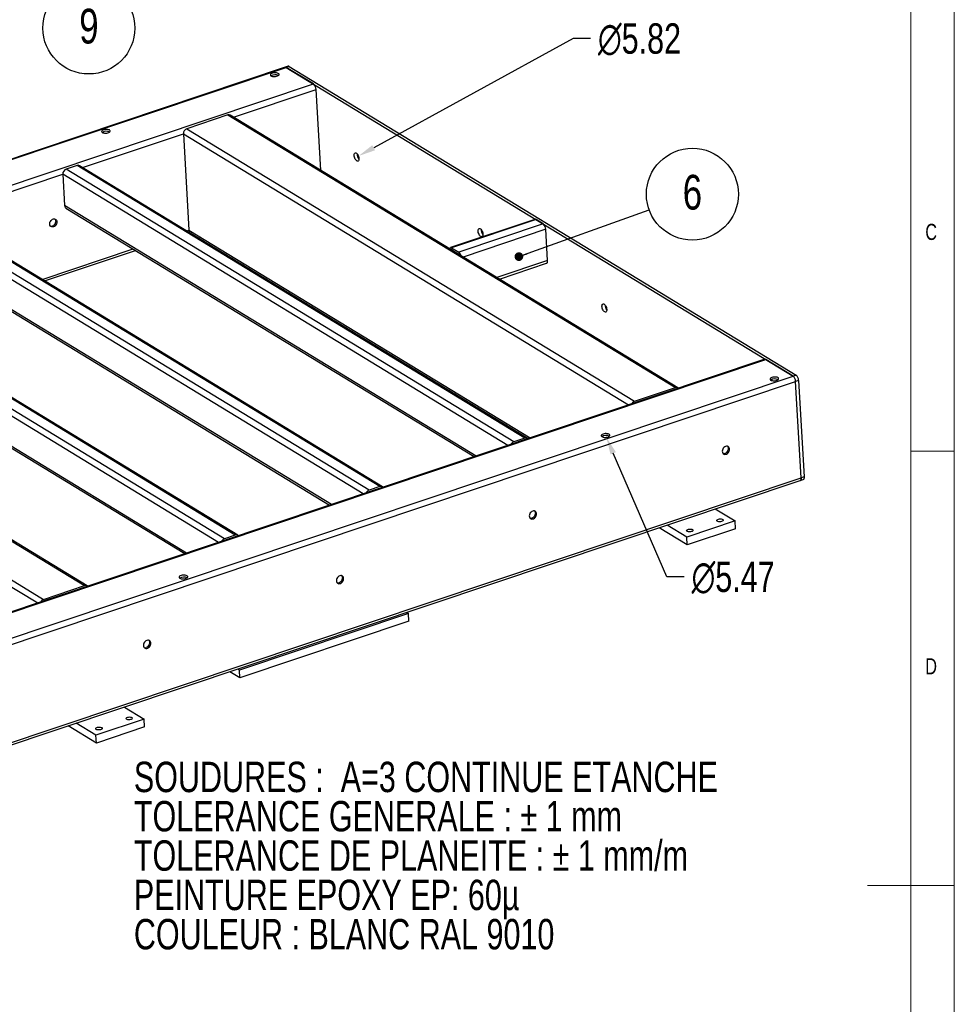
# Model space of a CAD drawing. Header units: millimetres. Extents: x 5 to 589, y 5 to 415.
# Tile 17 of 18: x 481 to 589, y 196 to 310. Entities that reach past the tile are written whole.
import ezdxf

# ---------------------------------------------------------------- set-up
doc = ezdxf.new("R2010")
doc.units = ezdxf.units.MM
doc.header["$PDSIZE"] = -1
doc.layers.add('COTES', color=1, linetype='Continuous')
doc.layers.add('NOTES', color=6, linetype='Continuous')
doc.layers.add('TRAIT-FORT', color=4, linetype='Continuous', lineweight=25)
doc.styles.add('SLDTEXTSTYLE0', font='TXT', dxfattribs={"width": 0.75})
doc.dimstyles.new('SLDDIMSTYLE2', dxfattribs={"dimtxt": 0.18, "dimasz": 1, "dimexe": 0, "dimexo": 0.0625, "dimgap": 0, "dimtad": 0, "dimtih": 1, "dimtoh": 1, "dimdec": 0, "dimrnd": 1e-09, "dimzin": 0, "dimdsep": 46, "dimtxsty": 'Standard', "dimblk1": 'DOT', "dimblk2": 'DOT', "dimsah": 1, "dimcen": 0.09, "dimadec": 0, "dimazin": 0, "dimtfac": 1, "dimtdec": 0, "dimtofl": 0, "dimtmove": 0, "dimatfit": 3, "dimldrblk": 'DOT', "dimfxl": 1, "dimfrac": 2, "dimtolj": 1, "dimtzin": 0, "dimarcsym": 0})
doc.dimstyles.new('SLDDIMSTYLE3', dxfattribs={"dimtxt": 3.5, "dimasz": 2, "dimexe": 0, "dimexo": 0.0625, "dimgap": 0.875, "dimtad": 0, "dimtih": 1, "dimtoh": 1, "dimlfac": 12, "dimrnd": 1e-09, "dimzin": 12, "dimdsep": 46, "dimtxsty": 'SLDTEXTSTYLE0', "dimsah": 1, "dimcen": 0, "dimadec": 0, "dimazin": 3, "dimtfac": 1, "dimtofl": 0, "dimtmove": 0, "dimatfit": 3, "dimfxl": 1, "dimfrac": 2, "dimtolj": 1, "dimtzin": 12, "dimarcsym": 0})

# ---------------------------------------------------------------- blocks, each defined once
blk = doc.blocks.new('SW_NOTE_0')
at = {"layer": 'NOTES', "color": 0, "char_height": 3.5, "attachment_point": 1, "style": 'SLDTEXTSTYLE0'}
for s, insert in [('SOUDURES :  A=3 CONTINUE ETANCHE', (0, 4.51)), ('TOLERANCE GENERALE : ± 1 mm', (0, -0.01)), ('TOLERANCE DE PLANEITE : ± 1 mm/m', (0, -4.54)), ('PEINTURE EPOXY EP: 60µ', (0, -9.07)), ('COULEUR : BLANC RAL 9010', (0, -13.59))]:
    blk.add_mtext(s, dxfattribs=dict(at, insert=insert))
blk = doc.blocks.new('SW_NOTE_10')
at = {"layer": 'NOTES', "color": 0}
blk.add_circle((2.68, -4.56), 5.29, dxfattribs=at)
at = {"layer": 'NOTES', "color": 0, "insert": (2.68, -2.34), "char_height": 4, "attachment_point": 2, "style": 'SLDTEXTSTYLE0'}
blk.add_mtext('9', dxfattribs=at)
blk = doc.blocks.new('_D_49')
at = {"layer": 'COTES', "color": 0, "lineweight": -2, "transparency": 16777216}
for p, q in [((545.14, 307.5), (522.2, 294.93)), ((547.14, 307.5), (545.14, 307.5))]:
    blk.add_line(p, q, dxfattribs=at)
at = {"layer": 'COTES', "color": 0, "transparency": 16777216}
blk.add_solid([(522.04, 295.22), (522.36, 294.64), (520.45, 293.97)], dxfattribs=at)
at = {"layer": 'Defpoints', "color": 0, "transparency": 16777216}
for p in [(520.02, 293.74), (520.45, 293.97)]:
    blk.add_point(p, dxfattribs=at)
at = {"layer": 'COTES', "color": 0, "transparency": 16777216, "insert": (548.01, 309.25), "char_height": 3.5, "attachment_point": 1, "style": 'SLDTEXTSTYLE0'}
blk.add_mtext('\\A1;∅5.82', dxfattribs=at)
blk = doc.blocks.new('_D_51')
at = {"layer": 'COTES', "color": 0, "lineweight": -2, "transparency": 16777216}
for p, q in [((555.91, 245.55), (549.76, 259.76)), ((557.91, 245.55), (555.91, 245.55))]:
    blk.add_line(p, q, dxfattribs=at)
at = {"layer": 'COTES', "color": 0, "transparency": 16777216}
blk.add_solid([(550.07, 259.89), (549.45, 259.63), (548.97, 261.6)], dxfattribs=at)
at = {"layer": 'Defpoints', "color": 0, "transparency": 16777216}
for p in [(548.78, 262.02), (548.97, 261.6)]:
    blk.add_point(p, dxfattribs=at)
at = {"layer": 'COTES', "color": 0, "transparency": 16777216, "insert": (558.78, 247.3), "char_height": 3.5, "attachment_point": 1, "style": 'SLDTEXTSTYLE0'}
blk.add_mtext('\\A1;∅5.47', dxfattribs=at)
blk = doc.blocks.new('SW_NOTE_30')
at = {"layer": 'NOTES', "color": 0}
blk.add_circle((4.98, 1.79), 5.29, dxfattribs=at)
at = {"layer": 'NOTES', "color": 0, "insert": (4.98, 4.02), "char_height": 4, "attachment_point": 2, "style": 'SLDTEXTSTYLE0'}
blk.add_mtext('6', dxfattribs=at)
blk = doc.blocks.new('_Dot')
at = {"color": 0, "linetype": 'ByBlock', "lineweight": -2}
blk.add_line((-0.5, 0), (-1, 0), dxfattribs=at)
at = {"color": 0, "linetype": 'ByBlock', "const_width": 0.5}
blk.add_lwpolyline([(-0.25, 0, 1), (0.25, 0, 1)], format="xyb", close=True, dxfattribs=at)

msp = doc.modelspace()

# ---------------------------------------------------------------- linework, layer by layer
at = {"lineweight": 18}
for p, q in [((589, 5), (589, 415)), ((584, 10), (584, 410)), ((584, 260), (589, 260)), ((589, 210), (579, 210))]:
    msp.add_line(p, q, dxfattribs=at)
at = {"layer": 'TRAIT-FORT', "lineweight": 25}
for p, q in [((512.00547, 304.19688), (340.19691, 246.57054)), ((340.53552, 246.61521), (512.13841, 304.17257)), ((512.35228, 304.3132), (512.00547, 304.19688)), ((512.48522, 304.28889), (512.13841, 304.17257)), ((515.26524, 302.2676), (512.13841, 304.17257)), ((512.13841, 304.17257), (570.44466, 268.65049)), ((512.48522, 304.28889), (570.79147, 268.76682)), ((348.379, 246.29226), (515.26524, 302.2676)), ((506.06006, 298.46099), (515.5672, 301.64978)), ((516.1066, 292.34031), (515.5672, 301.64978)), ((505.41421, 298.70284), (500.69756, 297.12082)), ((505.41421, 298.70284), (556.915, 267.32687)), ((557.2012, 267.30414), (505.70041, 298.6801)), ((500.69756, 297.12082), (552.19835, 265.74486)), ((488.71943, 292.64476), (500.30744, 296.5315)), ((500.30744, 296.5315), (500.95021, 285.43802)), ((500.30744, 296.5315), (551.52585, 265.32757)), ((488.07358, 292.88661), (486.82505, 292.46784)), ((538.32584, 261.09188), (486.82505, 292.46784)), ((539.57437, 261.51065), (488.07358, 292.88661)), ((539.86057, 261.48791), (488.35978, 292.86387)), ((472.07242, 287.06119), (486.43494, 291.87852)), ((486.43494, 291.87852), (486.6434, 288.28063)), ((537.65334, 260.67459), (486.43494, 291.87852)), ((533.97906, 259.4422), (486.6434, 288.28063)), ((486.79944, 287.99323), (533.77545, 259.37391)), ((521.67884, 255.50831), (470.17805, 286.88427)), ((522.92736, 255.92708), (471.42657, 287.30304)), ((523.21356, 255.90434), (471.71277, 287.2803)), ((521.00634, 255.09102), (469.78793, 286.29494)), ((540.74475, 286.68797), (531.03399, 283.43088)), ((540.87769, 286.66366), (531.16693, 283.40657)), ((541.70538, 286.1594), (531.99463, 282.90232)), ((541.70538, 286.1594), (540.87769, 286.66366)), ((500.69122, 285.35115), (500.95021, 285.43802)), ((500.95021, 285.43802), (540.19682, 261.5277)), ((500.97361, 285.17912), (501.04307, 285.20241)), ((501.10625, 285.15061), (539.99321, 261.45941)), ((501.23194, 285.07404), (501.17657, 285.05547)), ((502.20262, 284.48266), (502.14725, 284.46409)), ((542.00733, 285.54158), (532.5002, 282.35279)), ((542.2158, 281.9437), (542.00733, 285.54158)), ((531.16693, 283.40657), (531.99463, 282.90232)), ((517.33206, 253.85863), (469.9964, 282.69706)), ((470.15243, 282.40965), (517.12844, 253.79033)), ((484.04422, 279.76758), (494.52883, 283.28423)), ((484.3266, 279.59554), (494.81122, 283.11219)), ((531.17996, 283.1817), (532.00765, 282.67745)), ((531.28469, 283.1179), (531.25866, 283.10918)), ((505.03183, 249.92473), (453.53104, 281.30069)), ((506.28036, 250.3435), (454.77957, 281.71946)), ((506.56655, 250.32076), (455.06576, 281.69672)), ((542.2158, 281.9437), (536.38294, 279.9873)), ((536.66533, 279.81526), (542.0989, 281.63774)), ((504.35933, 249.50744), (453.14092, 280.71137)), ((500.68505, 248.27505), (453.34939, 277.11348)), ((453.50542, 276.82608), (500.48143, 248.20676)), ((513.6839, 277.43559), (513.73927, 277.45416)), ((437.43893, 275.90324), (488.93972, 244.52728)), ((489.22592, 244.50454), (437.72513, 275.8805)), ((432.72228, 274.32122), (484.22307, 242.94526)), ((432.33217, 273.7319), (483.55057, 242.52798)), ((400.43159, 214.58012), (567.31783, 270.55546)), ((567.18488, 270.57977), (400.50432, 214.67342)), ((570.44466, 268.65049), (567.31783, 270.55546)), ((398.84177, 211.09314), (570.44466, 268.65049)), ((570.79147, 268.76682), (570.44466, 268.65049)), ((398.72755, 210.33573), (570.74661, 268.03267)), ((571.09343, 268.149), (570.74661, 268.03267)), ((571.38939, 256.9392), (570.74661, 268.03267)), ((571.09343, 268.149), (571.7362, 257.05552)), ((552.19835, 265.74486), (556.915, 267.32687)), ((539.57437, 261.51065), (538.32584, 261.09188)), ((399.37032, 199.24225), (571.38939, 256.9392)), ((399.46393, 199.0069), (571.27249, 256.63324)), ((571.27249, 256.63324), (571.6193, 256.74956)), ((571.7362, 257.05552), (571.38939, 256.9392)), ((522.92736, 255.92708), (521.67884, 255.50831)), ((561.50173, 253.35603), (563.77392, 251.97173)), ((563.77392, 251.97173), (558.22492, 250.11054)), ((563.82603, 251.07226), (563.77392, 251.97173)), ((558.27703, 249.21107), (555.03416, 251.18674)), ((558.22492, 250.11054), (555.95273, 251.49483)), ((563.82603, 251.07226), (558.27703, 249.21107)), ((506.28036, 250.3435), (505.03183, 249.92473)), ((558.27703, 249.21107), (558.22492, 250.11054)), ((484.22307, 242.94526), (488.93972, 244.52728)), ((525.98812, 241.4444), (526.19108, 241.32075)), ((526.19108, 241.32075), (506.76957, 234.80658)), ((526.24319, 240.42128), (506.82169, 233.90711)), ((526.24319, 240.42128), (526.19108, 241.32075)), ((506.82169, 233.90711), (505.64804, 234.62213)), ((506.76957, 234.80658), (506.56661, 234.93023)), ((506.82169, 233.90711), (506.76957, 234.80658)), ((493.52645, 230.55643), (495.79864, 229.17214)), ((495.79864, 229.17214), (490.24964, 227.31094)), ((495.85076, 228.27266), (495.79864, 229.17214)), ((490.30176, 226.41147), (487.05888, 228.38714)), ((490.24964, 227.31094), (487.97745, 228.69524)), ((495.85076, 228.27266), (490.30176, 226.41147)), ((490.30176, 226.41147), (490.24964, 227.31094))]:
    msp.add_line(p, q, dxfattribs=at)
at = {"layer": 'TRAIT-FORT', "lineweight": 25, "flags": 128}
for points in [[(510.54229, 303.5069), (510.44746, 303.46691), (510.37593, 303.41886), (510.33218, 303.36579), (510.31897, 303.31102), (510.33713, 303.258), (510.38551, 303.21005), (510.46108, 303.1702), (510.55909, 303.14094), (510.67339, 303.12412), (510.79677, 303.12078), (510.92151, 303.13115), (511.03975, 303.15456), (511.14407, 303.18955), (511.22792, 303.23392), (511.28602, 303.28488), (511.31472, 303.33923), (511.31223, 303.39355), (511.27869, 303.44444), (511.21622, 303.48868), (511.12874, 303.52351), (511.02175, 303.54674), (510.90196, 303.5569), (510.77691, 303.55336), (510.65446, 303.53633), (510.54229, 303.5069)], [(491.12079, 296.99273), (491.02595, 296.95273), (490.95442, 296.90469), (490.91067, 296.85162), (490.89746, 296.79685), (490.91562, 296.74383), (490.96401, 296.69588), (491.03958, 296.65603), (491.13759, 296.62677), (491.25188, 296.60995), (491.37527, 296.60661), (491.5, 296.61698), (491.61824, 296.64039), (491.72256, 296.67538), (491.80641, 296.71975), (491.86451, 296.77071), (491.89321, 296.82506), (491.89072, 296.87938), (491.85718, 296.93026), (491.79471, 296.97451), (491.70723, 297.00934), (491.60024, 297.03257), (491.48045, 297.04273), (491.35541, 297.03919), (491.23295, 297.02216), (491.12079, 296.99273)], [(520.50896, 293.68585), (520.50678, 293.57929), (520.48739, 293.48998), (520.45202, 293.42355), (520.4029, 293.38415), (520.34311, 293.37428), (520.2764, 293.39454), (520.20696, 293.44367), (520.13917, 293.51857), (520.07728, 293.61455), (520.02518, 293.72558), (519.98614, 293.84466), (519.96261, 293.96433), (519.95608, 294.07707), (519.96695, 294.17578), (519.99454, 294.25427), (520.03712, 294.30761), (520.09202, 294.33244), (520.15577, 294.32721), (520.22438, 294.29223), (520.29354, 294.22972), (520.3589, 294.1436), (520.41635, 294.03928), (520.46228, 293.92331), (520.49381, 293.80298), (520.50896, 293.68585)], [(485.37124, 285.829), (485.26692, 285.80842), (485.16752, 285.81739), (485.07929, 285.85534), (485.00776, 285.9199), (484.95743, 286.00701), (484.93147, 286.11119), (484.9315, 286.2259), (484.95752, 286.34392), (485.00791, 286.45786), (485.07948, 286.56054), (485.16775, 286.64551), (485.26717, 286.70743), (485.37149, 286.74242), (485.47416, 286.74828), (485.56872, 286.72463), (485.64924, 286.67297), (485.71066, 286.59653), (485.7491, 286.50013), (485.76217, 286.38981), (485.74904, 286.27252), (485.71053, 286.15562), (485.64907, 286.04645), (485.56851, 285.95188), (485.47392, 285.87785), (485.37124, 285.829)], [(485.53046, 286.73809), (485.57271, 286.68058), (485.61116, 286.58417), (485.62423, 286.47386), (485.61109, 286.35656), (485.57259, 286.23966), (485.51112, 286.1305), (485.43056, 286.03592), (485.33597, 285.96189), (485.23329, 285.91305)], [(534.76365, 285.00144), (534.76146, 284.89487), (534.74207, 284.80557), (534.70671, 284.73913), (534.65758, 284.69973), (534.59779, 284.68986), (534.53108, 284.71012), (534.46165, 284.75925), (534.39386, 284.83416), (534.33196, 284.93014), (534.27986, 285.04116), (534.24082, 285.16025), (534.21729, 285.27992), (534.21076, 285.39265), (534.22163, 285.49136), (534.24923, 285.56985), (534.29181, 285.62319), (534.3467, 285.64802), (534.41045, 285.64279), (534.47907, 285.60782), (534.54822, 285.54531), (534.61358, 285.45918), (534.67103, 285.35486), (534.71697, 285.23889), (534.7485, 285.11856), (534.76365, 285.00144)], [(530.93414, 283.30689), (530.94912, 283.34645), (530.97948, 283.3937), (531.01805, 283.42416), (531.06334, 283.43666), (531.11361, 283.43072), (531.16693, 283.40657)], [(542.0989, 281.63774), (542.11485, 281.64446), (542.15342, 281.67492), (542.18378, 281.72216), (542.20477, 281.78438), (542.21558, 281.85919), (542.2158, 281.9437)], [(549.01833, 276.31702), (549.01614, 276.21045), (548.99676, 276.12115), (548.96139, 276.05471), (548.91227, 276.01532), (548.85247, 276.00544), (548.78576, 276.0257), (548.71633, 276.07483), (548.64854, 276.14974), (548.58665, 276.24572), (548.53454, 276.35674), (548.4955, 276.47583), (548.47198, 276.5955), (548.46544, 276.70823), (548.47632, 276.80695), (548.50391, 276.88544), (548.54649, 276.93877), (548.60138, 276.9636), (548.66514, 276.95837), (548.73375, 276.9234), (548.80291, 276.86089), (548.86826, 276.77476), (548.92571, 276.67044), (548.97165, 276.55447), (549.00318, 276.43414), (549.01833, 276.31702)], [(568.02085, 268.48909), (567.92602, 268.44909), (567.85449, 268.40105), (567.81074, 268.34797), (567.79753, 268.29321), (567.81569, 268.24018), (567.86407, 268.19224), (567.93965, 268.15239), (568.03766, 268.12313), (568.15195, 268.1063), (568.27533, 268.10297), (568.40007, 268.11333), (568.51831, 268.13674), (568.62263, 268.17174), (568.70648, 268.2161), (568.76458, 268.26706), (568.79328, 268.32141), (568.79079, 268.37574), (568.75725, 268.42662), (568.69478, 268.47087), (568.6073, 268.5057), (568.50031, 268.52892), (568.38052, 268.53908), (568.25547, 268.53554), (568.13302, 268.51852), (568.02085, 268.48909)], [(548.59935, 261.97491), (548.50452, 261.93492), (548.43298, 261.88688), (548.38923, 261.8338), (548.37602, 261.77903), (548.39418, 261.72601), (548.44257, 261.67807), (548.51814, 261.63822), (548.61615, 261.60896), (548.73044, 261.59213), (548.85383, 261.5888), (548.97856, 261.59916), (549.0968, 261.62257), (549.20113, 261.65756), (549.28497, 261.70193), (549.34307, 261.75289), (549.37178, 261.80724), (549.36928, 261.86157), (549.33574, 261.91245), (549.27327, 261.9567), (549.18579, 261.99153), (549.0788, 262.01475), (548.95901, 262.02491), (548.83397, 262.02137), (548.71151, 262.00435), (548.59935, 261.97491)], [(562.69455, 260.55614), (562.59187, 260.5073), (562.49728, 260.43326), (562.41672, 260.33869), (562.35526, 260.22953), (562.31675, 260.11262), (562.30362, 259.99533), (562.31669, 259.88502), (562.35514, 259.78861), (562.41655, 259.71218), (562.49707, 259.66051), (562.59163, 259.63687), (562.6943, 259.64272), (562.79862, 259.67771), (562.89804, 259.73964), (562.98631, 259.82461), (563.05789, 259.92729), (563.10827, 260.04122), (563.1343, 260.15925), (563.13433, 260.27396), (563.10836, 260.37814), (563.05804, 260.46524), (562.98651, 260.5298), (562.89827, 260.56776), (562.79887, 260.57673), (562.69455, 260.55614)], [(562.90588, 260.56575), (562.94813, 260.50824), (562.98658, 260.41184), (562.99965, 260.30152), (562.98652, 260.18423), (562.94801, 260.06733), (562.88655, 259.95816), (562.80599, 259.86359), (562.7114, 259.78956), (562.60872, 259.74071)], [(571.27249, 256.63324), (571.28844, 256.63996), (571.327, 256.67042), (571.35737, 256.71766), (571.37836, 256.77988), (571.38917, 256.85469), (571.38939, 256.9392)], [(571.38939, 256.9392), (571.38917, 256.85469), (571.37836, 256.77988), (571.35737, 256.71766), (571.327, 256.67042), (571.28844, 256.63996), (571.27249, 256.63324)], [(571.7362, 257.05552), (571.73598, 256.97101), (571.72517, 256.89621), (571.70418, 256.83399), (571.67382, 256.78674), (571.63525, 256.75628), (571.6193, 256.74956)], [(540.49854, 253.11137), (540.39586, 253.06253), (540.30127, 252.9885), (540.22071, 252.89393), (540.15925, 252.78476), (540.12074, 252.66786), (540.10761, 252.55056), (540.12068, 252.44025), (540.15913, 252.34385), (540.22054, 252.26741), (540.30106, 252.21575), (540.39563, 252.1921), (540.49829, 252.19795), (540.60262, 252.23294), (540.70203, 252.29487), (540.7903, 252.37984), (540.86188, 252.48252), (540.91226, 252.59645), (540.93829, 252.71448), (540.93832, 252.82919), (540.91236, 252.93337), (540.86203, 253.02048), (540.7905, 253.08504), (540.70226, 253.12299), (540.60286, 253.13196), (540.49854, 253.11137)], [(540.70988, 253.12098), (540.75212, 253.06347), (540.79057, 252.96707), (540.80364, 252.85676), (540.79051, 252.73946), (540.752, 252.62256), (540.69054, 252.51339), (540.60998, 252.41882), (540.51539, 252.34479), (540.41271, 252.29595)], [(561.73161, 251.93828), (561.68595, 251.97804), (561.66928, 252.02306), (561.68295, 252.06969), (561.72585, 252.11416), (561.7945, 252.15286), (561.88334, 252.18265), (561.98518, 252.20114), (562.09176, 252.20681), (562.19445, 252.1992), (562.28493, 252.17894), (562.35587, 252.14767), (562.40152, 252.10791), (562.41819, 252.06289), (562.40452, 252.01626), (562.36163, 251.97179), (562.29298, 251.93309), (562.20413, 251.90329), (562.1023, 251.88481), (561.99572, 251.87914), (561.89303, 251.88675), (561.80255, 251.90701), (561.73161, 251.93828)], [(558.26348, 250.77504), (558.21783, 250.81479), (558.20116, 250.85981), (558.21483, 250.90644), (558.25772, 250.95091), (558.32637, 250.98961), (558.41522, 251.01941), (558.51705, 251.03789), (558.62363, 251.04356), (558.72632, 251.03596), (558.8168, 251.0157), (558.88774, 250.98442), (558.9334, 250.94466), (558.95006, 250.89965), (558.9364, 250.85302), (558.8935, 250.80855), (558.82485, 250.76985), (558.73601, 250.74005), (558.63417, 250.72157), (558.52759, 250.7159), (558.4249, 250.7235), (558.33442, 250.74376), (558.26348, 250.77504)], [(500.04558, 245.68949), (499.95075, 245.64949), (499.87921, 245.60145), (499.83546, 245.54838), (499.82225, 245.49361), (499.84041, 245.44059), (499.8888, 245.39264), (499.96437, 245.35279), (500.06238, 245.32353), (500.17667, 245.3067), (500.30006, 245.30337), (500.42479, 245.31373), (500.54304, 245.33715), (500.64736, 245.37214), (500.7312, 245.41651), (500.7893, 245.46747), (500.81801, 245.52182), (500.81551, 245.57614), (500.78198, 245.62702), (500.71951, 245.67127), (500.63202, 245.7061), (500.52503, 245.72933), (500.40525, 245.73949), (500.2802, 245.73594), (500.15774, 245.71892), (500.04558, 245.68949)], [(518.30254, 245.66661), (518.19986, 245.61776), (518.10526, 245.54373), (518.02471, 245.44916), (517.96324, 245.33999), (517.92473, 245.22309), (517.9116, 245.1058), (517.92467, 244.99548), (517.96312, 244.89908), (518.02454, 244.82264), (518.10505, 244.77098), (518.19962, 244.74733), (518.30229, 244.75319), (518.40661, 244.78818), (518.50603, 244.8501), (518.5943, 244.93508), (518.66587, 245.03775), (518.71625, 245.15169), (518.74228, 245.26972), (518.74231, 245.38442), (518.71635, 245.4886), (518.66602, 245.57571), (518.59449, 245.64027), (518.50625, 245.67823), (518.40685, 245.68719), (518.30254, 245.66661)], [(518.51387, 245.67622), (518.55612, 245.61871), (518.59457, 245.5223), (518.60763, 245.41199), (518.5945, 245.2947), (518.556, 245.17779), (518.49453, 245.06863), (518.41397, 244.97406), (518.31938, 244.90002), (518.2167, 244.85118)], [(496.10653, 238.22184), (496.00385, 238.173), (495.90926, 238.09896), (495.8287, 238.00439), (495.76723, 237.89523), (495.72873, 237.77832), (495.71559, 237.66103), (495.72866, 237.55072), (495.76711, 237.45431), (495.82853, 237.37788), (495.90904, 237.32621), (496.00361, 237.30256), (496.10628, 237.30842), (496.2106, 237.34341), (496.31002, 237.40534), (496.39829, 237.49031), (496.46986, 237.59299), (496.52025, 237.70692), (496.54627, 237.82495), (496.5463, 237.93966), (496.52034, 238.04384), (496.47001, 238.13094), (496.39848, 238.1955), (496.31024, 238.23346), (496.21084, 238.24243), (496.10653, 238.22184)], [(496.31786, 238.23145), (496.36011, 238.17394), (496.39856, 238.07754), (496.41163, 237.96722), (496.39849, 237.84993), (496.35999, 237.73303), (496.29852, 237.62386), (496.21797, 237.52929), (496.12337, 237.45526), (496.02069, 237.40641)], [(493.75633, 229.13868), (493.71068, 229.17844), (493.69401, 229.22346), (493.70768, 229.27009), (493.75057, 229.31456), (493.81922, 229.35326), (493.90807, 229.38306), (494.0099, 229.40154), (494.11648, 229.40721), (494.21917, 229.3996), (494.30965, 229.37934), (494.38059, 229.34807), (494.42625, 229.30831), (494.44291, 229.26329), (494.42925, 229.21666), (494.38635, 229.17219), (494.3177, 229.13349), (494.22886, 229.1037), (494.12702, 229.08521), (494.02044, 229.07954), (493.91775, 229.08715), (493.82727, 229.10741), (493.75633, 229.13868)], [(490.2882, 227.97544), (490.24255, 228.0152), (490.22588, 228.06021), (490.23955, 228.10685), (490.28245, 228.15131), (490.3511, 228.19001), (490.43994, 228.21981), (490.54178, 228.23829), (490.64836, 228.24396), (490.75105, 228.23636), (490.84153, 228.2161), (490.91247, 228.18482), (490.95812, 228.14507), (490.97479, 228.10005), (490.96112, 228.05342), (490.91822, 228.00895), (490.84957, 227.97025), (490.76073, 227.94045), (490.65889, 227.92197), (490.55231, 227.9163), (490.44962, 227.9239), (490.35914, 227.94416), (490.2882, 227.97544)]]:
    msp.add_lwpolyline(points, dxfattribs=at)
at = {"layer": 'TRAIT-FORT', "lineweight": 25}
for centre, radius, start, end in [((512.04669, 304.04666), 0.15577, 53.9289736, 105.3455824), ((512.3935, 304.16298), 0.15577, 53.9289736, 105.3455824), ((510.86883, 302.46483), 0.87437, 64.0556668, 122.5764919), ((514.73288, 301.62471), 0.83469, 1.7208502, 50.3725924), ((505.53321, 298.38812), 0.33646, 60.2025901, 110.7123415), ((500.91565, 296.55267), 0.60858, 110.9997281, 181.993345), ((491.44733, 295.9506), 0.87442, 64.0602839, 122.5718852), ((521.21616, 294.18368), 0.91292, 177.8473666, 219.2365856), ((487.04314, 291.89969), 0.60858, 110.9997281, 181.993345), ((488.19258, 292.5719), 0.33646, 60.2025901, 110.7123415), ((486.98719, 288.28122), 0.34378, 180.0968655, 236.8983844), ((485.1124, 286.24308), 0.35148, 255.0896448, 290.1177811), ((540.78597, 286.53775), 0.15577, 53.9289736, 105.3455824), ((541.17302, 285.51651), 0.83469, 1.7208502, 50.3725924), ((501.294, 285.4386), 0.34378, 180.0968655, 236.8983844), ((535.47084, 285.49926), 0.91292, 177.8473666, 219.2365856), ((531.13354, 283.11727), 0.07942, 54.227881, 101.5373721), ((531.54526, 282.32297), 0.73319, 14.0768935, 52.2010781), ((531.87201, 282.4746), 0.24403, 34.5830161, 56.2297216), ((549.72552, 276.81484), 0.91292, 177.8473666, 219.2365856), ((567.22611, 270.42955), 0.15577, 53.9289736, 105.3455824), ((569.9123, 268.00761), 0.83469, 1.7208502, 50.3725924), ((570.25911, 268.12393), 0.83469, 1.7208502, 50.3725924), ((568.34739, 267.44696), 0.87442, 64.060284, 122.5718851), ((557.03309, 267.02431), 0.32479, 44.592858, 111.3204286), ((552.40723, 265.18928), 0.59355, 110.6046065, 154.6654671), ((548.92589, 260.93266), 0.87454, 64.0707368, 122.5614547), ((538.53472, 260.5363), 0.59355, 110.6046065, 154.6654671), ((539.69246, 261.20809), 0.32479, 44.5928579, 111.3204286), ((562.48783, 260.07075), 0.35148, 255.0896428, 290.1177811), ((521.88772, 254.95273), 0.59355, 110.6046065, 154.6654671), ((523.04545, 255.62451), 0.32479, 44.5928579, 111.3204286), ((540.29182, 252.62598), 0.35148, 255.0896421, 290.1177812), ((505.24071, 249.36915), 0.59355, 110.6046065, 154.6654671), ((506.39845, 250.04094), 0.32479, 44.5928579, 111.3204286), ((500.37212, 244.64736), 0.87442, 64.0602839, 122.5718852), ((518.09581, 245.18122), 0.35148, 255.0896434, 290.1177811), ((489.05781, 244.22471), 0.32479, 44.592858, 111.3204286), ((484.43195, 242.38968), 0.59355, 110.6046065, 154.6654671), ((495.8998, 237.73645), 0.35148, 255.0896433, 290.1177811)]:
    msp.add_arc(centre, radius, start, end, dxfattribs=at)

# ---------------------------------------------------------------- block references
at = {"layer": 'NOTES'}
for name, p in [('SW_NOTE_10', (486.75762, 313.26774)), ('SW_NOTE_30', (553.89041, 287.79194)), ('SW_NOTE_0', (494.61143, 219.75041))]:
    msp.add_blockref(name, p, dxfattribs=at)

# ---------------------------------------------------------------- texts
at = {"layer": 'NOTES', "char_height": 1.85208, "attachment_point": 1, "style": 'SLDTEXTSTYLE0'}
for s, insert in [('C', (585.66668, 286.16802)), ('D', (585.66668, 236.16802))]:
    msp.add_mtext(s, dxfattribs=dict(at, insert=insert))

# ---------------------------------------------------------------- dimensions: what is measured, and where the dimension line sits
at = {"layer": 'COTES'}
for p1, p2, picture, middle in [((520.02056, 293.73745), (520.44557, 293.97043), '_D_49', (553.26148, 307.50461)), ((548.78464, 262.01619), (548.96585, 261.59747), '_D_51', (564.03358, 245.55429))]:
    dim = msp.add_diameter_dim_2p(p1=p1, p2=p2, dimstyle='SLDDIMSTYLE3', dxfattribs=at)
    dim.commit()
    dim.dimension.update_dxf_attribs({"geometry": picture, "text_midpoint": middle, "dimtype": 163})

# ---------------------------------------------------------------- leaders
at = {"layer": 'NOTES'}
msp.add_leader([(538.90846, 282.3961), (553.89041, 287.79194)], dimstyle='SLDDIMSTYLE2', dxfattribs=at)

doc.saveas('drawing.dxf')
